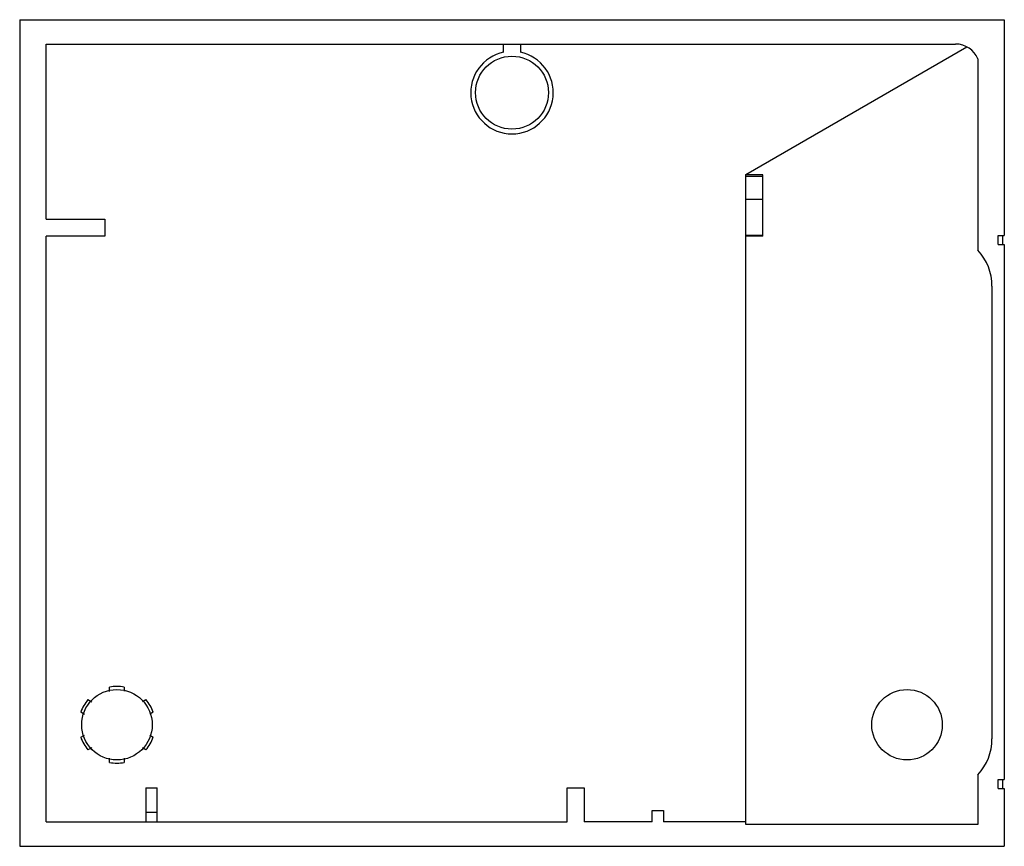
# Model space of a CAD drawing. Header units: millimetres. Extents: x 11.2 to 92.2, y 37.8 to 105.8.
import ezdxf

# ---------------------------------------------------------------- set-up
doc = ezdxf.new("R2010")
doc.units = ezdxf.units.MM
doc.header["$LTSCALE"] = 9.39817
doc.layers.get('0').update_dxf_attribs({"linetype": 'CONTINUOUS'})

msp = doc.modelspace()

# ---------------------------------------------------------------- linework, layer by layer
at = {"color": 7, "linetype": 'Continuous'}
for p, q in [((11.177, 105.824), (11.177, 37.824)), ((11.177, 105.824), (92.177, 105.824)), ((92.177, 105.824), (92.177, 88.074)), ((13.35, 89.424), (13.35, 103.82)), ((13.35, 103.82), (88.174, 103.82)), ((50.986, 103.145), (50.986, 103.82)), ((52.369, 103.82), (52.369, 103.145)), ((70.924, 93.097), (89.105, 103.591)), ((90.012, 102.608), (90.012, 86.855)), ((70.924, 39.627), (70.924, 93.097)), ((72.324, 93.053), (70.924, 93.053)), ((72.324, 92.914), (70.924, 92.914)), ((72.324, 88.023), (72.324, 93.053)), ((72.324, 91.023), (70.924, 91.023)), ((13.35, 89.424), (18.177, 89.424)), ((18.177, 89.424), (18.177, 88.024)), ((13.35, 39.827), (13.35, 88.024)), ((18.177, 88.024), (13.35, 88.024)), ((72.324, 88.074), (70.924, 88.074)), ((72.324, 88.023), (70.924, 88.023)), ((91.677, 88.074), (92.177, 88.074)), ((91.677, 87.323), (91.677, 88.074)), ((92.02, 88.074), (92.02, 87.323)), ((91.677, 87.323), (92.177, 87.323)), ((92.177, 87.323), (92.177, 43.323)), ((91.162, 83.913), (91.162, 46.653)), ((18.577, 50.561), (18.577, 50.92)), ((19.777, 50.92), (19.777, 50.581)), ((16.796, 49.891), (17.106, 49.712)), ((21.289, 49.735), (21.559, 49.891)), ((16.504, 48.674), (16.196, 48.852)), ((22.159, 48.852), (21.877, 48.689)), ((16.196, 46.795), (16.505, 46.973)), ((21.877, 46.958), (22.159, 46.795)), ((17.104, 45.934), (16.796, 45.756)), ((21.559, 45.756), (21.289, 45.912)), ((18.577, 44.728), (18.577, 45.085)), ((19.777, 45.066), (19.777, 44.728)), ((90.012, 43.711), (90.012, 39.627)), ((91.677, 43.323), (92.177, 43.323)), ((91.677, 42.574), (91.677, 43.323)), ((92.02, 43.323), (92.02, 42.574)), ((21.56, 42.624), (21.56, 39.827)), ((21.56, 42.624), (22.495, 42.624)), ((22.495, 39.827), (22.495, 42.624)), ((56.218, 42.624), (57.618, 42.624)), ((56.218, 39.827), (56.218, 42.624)), ((57.618, 42.624), (57.618, 39.827)), ((91.677, 42.574), (92.177, 42.574)), ((92.177, 42.574), (92.177, 37.824)), ((21.56, 40.624), (22.495, 40.624)), ((63.21, 40.774), (64.145, 40.774)), ((63.21, 39.827), (63.21, 40.774)), ((64.145, 40.774), (64.145, 39.827)), ((13.35, 39.827), (56.218, 39.827)), ((63.21, 39.827), (57.618, 39.827)), ((70.924, 39.827), (64.145, 39.827)), ((90.012, 39.627), (70.924, 39.627)), ((11.177, 37.824), (92.177, 37.824))]:
    msp.add_line(p, q, dxfattribs=at)
for centre, radius in [((51.677, 99.824), 3), ((19.177, 47.824), 2.9), ((84.177, 47.824), 2.9)]:
    msp.add_circle(centre, radius, dxfattribs=at)
for centre, radius, start, end in [((88.175, 101.821), 1.999, 23.20025, 90.00995), ((51.677, 99.823), 3.394, 101.75612, 78.24388), ((86.824, 83.913), 4.338, 0, 42.70035), ((19.177, 47.824), 3.154, 79.03213, 100.96787), ((19.177, 47.824), 3.154, 139.03213, 160.96787), ((19.177, 47.824), 3.154, 19.03213, 40.96787), ((19.177, 47.824), 3.154, 199.03213, 220.96787), ((19.177, 47.824), 3.154, 319.03213, 340.96787), ((86.824, 46.653), 4.338, 317.29965, 360), ((19.177, 47.824), 3.154, 259.03213, 280.96787)]:
    msp.add_arc(centre, radius, start, end, dxfattribs=at)

doc.saveas('drawing.dxf')
